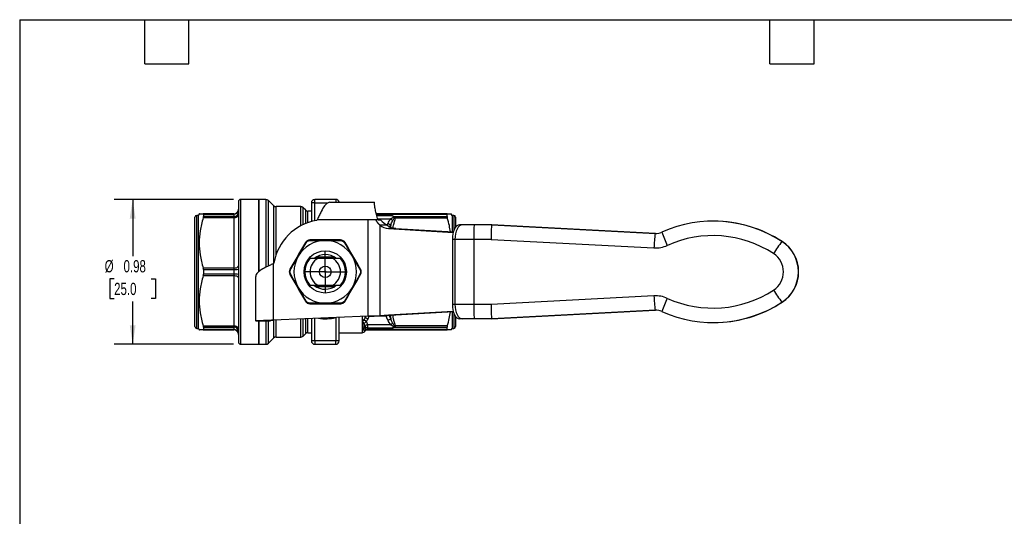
# Model space of a CAD drawing. Header units: inches. Extents: x 0.2 to 10.8, y 0.2 to 8.2.
# Tile 9 of 15: x 0.2 to 6.9, y 4.9 to 8.2. Entities that reach past the tile are written whole.
import ezdxf

# ---------------------------------------------------------------- set-up
doc = ezdxf.new("R2010")
doc.units = ezdxf.units.IN
doc.header["$MEASUREMENT"] = 0
doc.linetypes.add('SLD-Center', pattern=[0.75, 0.6, -0.05, 0.05, -0.05])
doc.linetypes.add('SLD-Solid', pattern=[0])
doc.layers.add('CENTER', color=40, linetype='SLD-Center')
doc.layers.add('DIMENSIONS', color=140, linetype='SLD-Solid', lineweight=25)
doc.layers.add('TEXT', color=140, linetype='SLD-Solid', lineweight=25)
doc.styles.add('SLDTEXTSTYLE0', font='TXT', dxfattribs={"width": 0.7})
doc.dimstyles.new('SLDDIMSTYLE2', dxfattribs={"dimtxt": 0.084961, "dimasz": 0.13, "dimexe": 0, "dimexo": 0.0625, "dimgap": 0.02124, "dimtad": 0, "dimtih": 1, "dimtoh": 1, "dimrnd": 1e-09, "dimdsep": 46, "dimtxsty": 'SLDTEXTSTYLE0', "dimsah": 1, "dimcen": 0.09, "dimadec": 0, "dimazin": 2, "dimtfac": 1, "dimtofl": 0, "dimtmove": 0, "dimatfit": 3, "dimfxl": 0, "dimfrac": 2, "dimtolj": 1, "dimtzin": 12, "dimarcsym": 0})

# ---------------------------------------------------------------- blocks, each defined once
blk = doc.blocks.new('_D_7')
at = {"layer": 'DIMENSIONS'}
for p, q in [((1.7024, 7.0291), (0.8931, 7.0291)), ((1.0181, 7.0291), (1.0181, 6.6445)), ((0.8919, 6.4905), (0.8634, 6.4905)), ((0.8634, 6.4905), (0.8634, 6.3555)), ((1.1444, 6.4905), (1.1729, 6.4905)), ((1.1729, 6.4905), (1.1729, 6.3555)), ((0.8634, 6.3555), (0.8919, 6.3555)), ((1.0181, 6.0448), (1.0181, 6.3364)), ((1.1729, 6.3555), (1.1444, 6.3555)), ((1.7024, 6.0448), (0.8931, 6.0448))]:
    blk.add_line(p, q, dxfattribs=at)
for points in [[(1.0181, 7.0291), (0.9981, 6.8991), (1.0381, 6.8991)], [(1.0181, 6.0448), (1.0381, 6.1748), (0.9981, 6.1748)]]:
    blk.add_solid(points, dxfattribs=at)
at = {"layer": 'DIMENSIONS', "char_height": 0.08333, "attachment_point": 1, "style": 'SLDTEXTSTYLE0'}
for s, insert in [('%%c', (0.8278, 6.6169)), ('0.98', (0.956, 6.6169)), ('25.0', (0.8919, 6.4629))]:
    blk.add_mtext(s, dxfattribs=dict(at, insert=insert))
blk = doc.blocks.new('SW_CENTERMARKSYMBOL_1')
at = {"layer": 'CENTER', "color": 0}
for p, q in [((0, 0.1), (0, 0.1394)), ((0, 0), (0, 0.1)), ((-0.1, 0), (-0.1394, 0)), ((0, 0), (-0.1, 0)), ((0, 0), (0, -0.1)), ((0, 0), (0.1, 0)), ((0.1, 0), (0.1394, 0)), ((0, -0.1), (0, -0.1394))]:
    blk.add_line(p, q, dxfattribs=at)

msp = doc.modelspace()

# ---------------------------------------------------------------- linework, layer by layer
for p, q in [((1.8745, 7.0291), (1.7524, 7.0291)), ((1.7524, 6.0448), (1.7524, 7.0291)), ((1.9237, 7.0291), (1.8745, 7.0291)), ((1.8745, 7.0291), (1.8745, 6.5376)), ((1.8745, 6.537), (1.8745, 7.0291)), ((1.9237, 7.0291), (1.9237, 6.5682)), ((2.2564, 7.0055), (2.2564, 7.0291)), ((2.3981, 7.0291), (2.2564, 7.0291)), ((2.3981, 7.0291), (2.3981, 7.0094)), ((1.7367, 7.0133), (1.7367, 6.0606)), ((1.9758, 6.9868), (1.9405, 7.0222)), ((1.9405, 6.5767), (1.9405, 7.0222)), ((1.9758, 6.9868), (1.9758, 6.5943)), ((2.16, 6.9799), (1.9925, 6.9799)), ((1.9925, 6.6532), (1.9925, 6.9799)), ((2.16, 6.8493), (2.16, 6.9799)), ((2.1924, 6.9573), (2.1767, 6.9729)), ((2.1767, 6.8577), (2.1767, 6.9729)), ((2.2327, 7.0055), (2.2327, 6.8785)), ((2.2564, 7.0055), (2.2327, 7.0055)), ((2.2564, 6.8841), (2.2564, 7.0055)), ((2.2564, 7.0055), (2.3454, 7.0055)), ((2.3578, 7.0094), (2.6619, 7.0094)), ((2.6619, 7.0033), (2.6619, 7.0094)), ((1.4414, 6.537), (1.4414, 6.909)), ((1.465, 6.9208), (1.4532, 6.9208)), ((1.4532, 6.537), (1.4532, 6.9208)), ((1.4707, 6.9307), (1.465, 6.9208)), ((1.465, 6.537), (1.465, 6.9208)), ((1.7052, 6.9307), (1.4979, 6.9307)), ((1.4979, 6.9053), (1.7052, 6.9053)), ((1.4991, 6.9284), (1.4991, 6.9122)), ((1.4991, 6.9284), (1.7052, 6.9284)), ((1.7052, 6.9122), (1.4991, 6.9122)), ((1.7052, 6.9307), (1.7052, 6.9284)), ((1.7052, 6.9284), (1.7052, 6.9122)), ((1.7052, 6.9122), (1.7052, 6.9053)), ((1.7052, 6.9053), (1.7052, 6.5623)), ((2.1924, 6.9573), (2.1924, 6.8646)), ((2.2327, 6.9503), (2.2091, 6.9503)), ((2.2091, 6.871), (2.2091, 6.9503)), ((3.1569, 6.9307), (2.6743, 6.9307)), ((2.675, 6.9279), (3.1553, 6.9279)), ((2.7844, 6.9167), (2.6782, 6.9167)), ((2.6847, 6.8964), (2.7713, 6.8964)), ((2.7965, 6.9127), (3.1553, 6.9127)), ((2.8054, 6.9045), (3.1569, 6.9045)), ((3.1553, 6.9127), (3.1553, 6.9279)), ((3.1894, 6.9208), (3.1836, 6.9309)), ((3.2013, 6.9208), (3.1894, 6.9208)), ((3.1894, 6.9208), (3.1894, 6.8087)), ((3.2013, 6.9208), (3.2013, 6.8166)), ((3.2131, 6.909), (3.2131, 6.8393)), ((2.2682, 6.8863), (2.2725, 6.8913)), ((2.6199, 6.8913), (2.2725, 6.8913)), ((2.6199, 6.2349), (2.6199, 6.8913)), ((2.6712, 6.8913), (2.6199, 6.8913)), ((2.6712, 6.8913), (2.6741, 6.8913)), ((2.6865, 6.8913), (2.6741, 6.8913)), ((2.6865, 6.8913), (2.7032, 6.8913)), ((2.6987, 6.854), (2.6987, 6.239)), ((2.7479, 6.854), (2.6987, 6.854)), ((2.7517, 6.8654), (2.7467, 6.854)), ((2.757, 6.8322), (3.1976, 6.8052)), ((2.8062, 6.8322), (2.757, 6.8322)), ((2.7669, 6.8442), (2.7722, 6.8562)), ((2.7722, 6.8562), (2.7696, 6.8428)), ((2.8062, 6.8322), (3.1985, 6.8081)), ((3.2578, 6.8565), (3.2408, 6.8565)), ((3.2605, 6.8565), (3.2408, 6.8565)), ((3.3402, 6.8565), (3.2578, 6.8565)), ((3.2775, 6.8565), (3.2605, 6.8565)), ((3.3416, 6.8565), (3.2775, 6.8565)), ((3.4583, 6.8565), (3.3402, 6.8565)), ((3.4597, 6.8565), (3.3416, 6.8565)), ((4.5704, 6.7982), (3.4583, 6.8565)), ((3.4597, 6.8565), (3.4583, 6.8565)), ((3.4597, 6.8565), (4.5718, 6.7982)), ((4.967, 6.8814), (4.9656, 6.8814)), ((4.5718, 6.7982), (4.5704, 6.7982)), ((4.5718, 6.7982), (4.5769, 6.798)), ((3.2086, 6.7579), (3.1916, 6.7579)), ((3.1916, 6.7579), (3.1916, 6.316)), ((3.3368, 6.7579), (3.2086, 6.7579)), ((3.2086, 6.7579), (3.2086, 6.316)), ((3.3368, 6.7579), (3.3368, 6.316)), ((3.4548, 6.7579), (3.3368, 6.7579)), ((3.4548, 6.7579), (4.5618, 6.6999)), ((5.433, 6.7433), (5.4316, 6.7433)), ((2.3901, 6.637), (2.2644, 6.637)), ((2.2666, 6.6383), (2.3878, 6.6383)), ((2.3778, 6.6275), (2.2767, 6.6275)), ((1.7052, 6.5623), (1.4979, 6.5623)), ((1.7052, 6.5623), (1.7052, 6.5531)), ((1.9729, 6.5917), (1.9779, 6.596)), ((1.9729, 6.5917), (1.9729, 6.2093)), ((1.4414, 6.1649), (1.4414, 6.537)), ((1.4532, 6.1531), (1.4532, 6.537)), ((1.465, 6.1531), (1.465, 6.537)), ((1.4979, 6.5116), (1.7052, 6.5116)), ((1.4991, 6.5531), (1.4991, 6.5208)), ((1.4991, 6.5531), (1.7052, 6.5531)), ((1.7052, 6.5208), (1.4991, 6.5208)), ((1.7052, 6.5531), (1.7052, 6.5208)), ((1.7052, 6.5208), (1.7052, 6.5116)), ((1.7052, 6.5116), (1.7052, 6.1686)), ((1.8548, 6.2054), (1.8548, 6.5064)), ((2.2644, 6.437), (2.3901, 6.437)), ((2.3878, 6.4356), (2.2666, 6.4356)), ((2.2767, 6.4464), (2.3778, 6.4464)), ((4.5618, 6.374), (3.4548, 6.316)), ((3.2086, 6.316), (3.1916, 6.316)), ((3.3368, 6.316), (3.2086, 6.316)), ((3.4548, 6.316), (3.3368, 6.316)), ((5.433, 6.3306), (5.4316, 6.3306)), ((2.6199, 6.2349), (1.9729, 6.2093)), ((2.3981, 6.226), (2.3981, 6.0684)), ((2.4217, 6.0684), (2.4217, 6.227)), ((2.5774, 6.2332), (2.5774, 6.1236)), ((2.6009, 6.2341), (2.5978, 6.2272)), ((2.5978, 6.2272), (2.5978, 6.234)), ((2.6183, 6.2181), (2.6257, 6.235)), ((2.757, 6.2417), (2.6987, 6.239)), ((2.6987, 6.239), (2.7479, 6.239)), ((2.8062, 6.2417), (2.7479, 6.239)), ((3.1976, 6.2687), (2.757, 6.2417)), ((2.8062, 6.2417), (2.757, 6.2417)), ((2.7722, 6.2177), (2.7626, 6.2397)), ((2.7679, 6.2399), (2.7722, 6.2177)), ((3.1985, 6.2658), (2.8062, 6.2417)), ((3.1894, 6.2652), (3.1894, 6.1531)), ((3.2013, 6.2574), (3.2013, 6.1531)), ((3.2131, 6.2346), (3.2131, 6.1649)), ((3.4583, 6.2174), (4.5704, 6.2757)), ((4.5718, 6.2757), (3.4597, 6.2174)), ((4.5704, 6.2757), (4.5718, 6.2757)), ((4.5769, 6.2759), (4.5718, 6.2757)), ((1.7052, 6.1686), (1.4979, 6.1686)), ((1.4991, 6.1617), (1.4991, 6.1455)), ((1.4991, 6.1617), (1.7052, 6.1617)), ((1.7052, 6.1686), (1.7052, 6.1617)), ((1.7052, 6.1617), (1.7052, 6.1455)), ((1.9532, 6.2054), (1.8548, 6.2054)), ((1.8548, 6.2054), (1.8548, 6.2023)), ((1.9532, 6.2023), (1.8548, 6.2023)), ((1.8745, 6.2023), (1.8745, 6.0448)), ((1.8745, 6.0448), (1.8745, 6.2023)), ((1.9237, 6.2023), (1.9237, 6.0448)), ((1.9405, 6.0517), (1.9405, 6.2023)), ((1.9532, 6.2054), (1.9532, 6.2023)), ((1.9758, 6.2094), (1.9758, 6.0871)), ((1.9925, 6.094), (1.9925, 6.2101)), ((2.16, 6.094), (2.16, 6.2167)), ((2.1767, 6.101), (2.1767, 6.2174)), ((2.1924, 6.218), (2.1924, 6.1166)), ((2.2091, 6.1236), (2.2091, 6.2186)), ((2.2327, 6.2196), (2.2327, 6.0684)), ((2.2564, 6.0684), (2.2564, 6.2205)), ((2.5795, 6.2071), (2.5795, 6.1445)), ((2.5922, 6.1742), (2.5922, 6.1635)), ((2.7713, 6.1775), (2.6155, 6.1775)), ((2.6155, 6.1573), (2.6155, 6.1775)), ((2.7965, 6.1612), (3.1553, 6.1612)), ((3.1569, 6.1694), (2.8054, 6.1694)), ((3.1553, 6.146), (3.1553, 6.1612)), ((3.2578, 6.2174), (3.2408, 6.2174)), ((3.3402, 6.2174), (3.2578, 6.2174)), ((3.4583, 6.2174), (3.3402, 6.2174)), ((3.4597, 6.2174), (3.4583, 6.2174)), ((4.9656, 6.1925), (4.967, 6.1925)), ((1.4532, 6.1531), (1.465, 6.1531)), ((1.465, 6.1531), (1.4707, 6.1433)), ((1.4979, 6.1433), (1.7052, 6.1433)), ((1.7052, 6.1455), (1.4991, 6.1455)), ((1.7052, 6.1455), (1.7052, 6.1433)), ((1.9925, 6.094), (2.16, 6.094)), ((2.1767, 6.101), (2.1924, 6.1166)), ((2.2091, 6.1236), (2.2327, 6.1236)), ((2.4217, 6.1236), (2.5774, 6.1236)), ((2.5978, 6.1354), (2.6003, 6.1397)), ((2.5978, 6.1354), (2.5978, 6.1393)), ((2.6155, 6.1573), (2.7844, 6.1573)), ((2.6155, 6.146), (2.6155, 6.1573)), ((3.1553, 6.146), (2.6155, 6.146)), ((2.6155, 6.1433), (2.6155, 6.146)), ((2.6155, 6.1433), (3.1569, 6.1433)), ((3.1838, 6.1433), (3.1894, 6.1531)), ((3.1894, 6.1531), (3.2013, 6.1531)), ((1.7524, 6.0448), (1.8745, 6.0448)), ((1.8745, 6.0448), (1.9237, 6.0448)), ((1.9405, 6.0517), (1.9758, 6.0871)), ((2.2564, 6.0684), (2.2327, 6.0684)), ((2.3981, 6.0684), (2.2564, 6.0684)), ((2.2564, 6.0684), (2.2564, 6.0448)), ((2.2564, 6.0448), (2.3981, 6.0448)), ((2.4217, 6.0684), (2.3981, 6.0684)), ((2.3981, 6.0448), (2.3981, 6.0684))]:
    msp.add_line(p, q)
at = {"flags": 128}
for points in [[(1.7052, 6.9053), (1.7113, 6.9056), (1.7172, 6.9065), (1.7227, 6.908), (1.7275, 6.91), (1.7314, 6.9123), (1.7343, 6.9151), (1.7361, 6.918), (1.7367, 6.9211)], [(1.7052, 6.5623), (1.7113, 6.5626), (1.7172, 6.5635), (1.7227, 6.5649), (1.7275, 6.5669), (1.7314, 6.5693), (1.7343, 6.572), (1.7361, 6.5749), (1.7367, 6.578)], [(1.7052, 6.5116), (1.7113, 6.5113), (1.7172, 6.5104), (1.7227, 6.509), (1.7275, 6.507), (1.7314, 6.5046), (1.7343, 6.5019), (1.7361, 6.499), (1.7367, 6.4959)], [(3.1916, 6.316), (3.1925, 6.2968), (3.1953, 6.2783), (3.1999, 6.2613), (3.206, 6.2463), (3.2134, 6.2341), (3.222, 6.225), (3.2312, 6.2193), (3.2408, 6.2174)], [(3.2086, 6.316), (3.2096, 6.2968), (3.2124, 6.2783), (3.2169, 6.2613), (3.223, 6.2463), (3.2305, 6.2341), (3.239, 6.225), (3.2482, 6.2193), (3.2578, 6.2174)], [(1.7367, 6.1528), (1.7361, 6.1559), (1.7343, 6.1588), (1.7314, 6.1616), (1.7275, 6.164), (1.7227, 6.1659), (1.7172, 6.1674), (1.7113, 6.1683), (1.7052, 6.1686)]]:
    msp.add_lwpolyline(points, dxfattribs=at)
for radius in [0.1437, 0.0394, 0.00511]:
    msp.add_circle((2.3272, 6.537), radius)
for centre, radius, start, end in [((1.7524, 7.0133), 0.0157, 90, 180), ((1.9237, 7.0055), 0.0236, 45, 90), ((2.2564, 7.0055), 0.0236, 90, 180), ((2.3981, 7.0055), 0.0236, 9.59407, 90), ((1.7052, 6.9622), 0.0315, 270, 0), ((1.9925, 7.0035), 0.0236, 225, 270), ((2.16, 6.9562), 0.0236, 45, 90), ((1.4532, 6.909), 0.0118, 90, 180), ((1.7069, 6.9582), 0.0298, 266.68602, 356.24939), ((1.7074, 6.9415), 0.0294, 265.66256, 354.87816), ((2.2091, 6.974), 0.0236, 225, 270), ((3.2013, 6.909), 0.0118, 0, 90), ((2.3272, 6.537), 0.3543, 99.59407, 170.40593), ((2.7643, 6.9408), 0.1088, 232.92558, 266.14389), ((2.8135, 6.9408), 0.1088, 232.92558, 266.14389), ((4.9656, 6.0261), 0.8553, 56.98518, 114.14193), ((4.9669, 6.026), 0.8554, 56.98618, 89.99883), ((5.2755, 6.6871), 0.7138, 171.04623, 178.97242), ((4.5756, 6.8963), 0.0983, 266.99861, 294.14236), ((5.3129, 7.0396), 0.7351, 198.47887, 206.04996), ((4.9622, 6.026), 0.757, 56.98532, 114.14179), ((2.3272, 6.537), 0.2126, 89.99998, 150.00002), ((2.3272, 6.537), 0.2126, 30.00002, 89.99998), ((4.5721, 6.8962), 0.1966, 266.99861, 294.14236), ((6.1448, 6.1899), 0.9026, 142.18851, 148.55955), ((5.2975, 6.537), 0.2461, 303.02242, 56.97742), ((5.2989, 6.537), 0.2461, 303.02242, 56.97742), ((2.3272, 6.537), 0.2126, 150.00002, 210.00002), ((2.3272, 6.537), 0.1378, 138.91767, 221.08233), ((2.3272, 6.537), 0.1037, 119.16675, 240.83325), ((2.3272, 6.537), 0.1181, 50.35259, 129.23261), ((2.3272, 6.537), 0.1037, 299.16675, 60.83325), ((2.3272, 6.537), 0.1378, 318.91767, 41.08233), ((2.3272, 6.537), 0.2126, 330.00002, 30.00002), ((5.2941, 6.537), 0.1477, 303.02232, 56.97752), ((1.7131, 6.7694), 0.2164, 267.918, 276.26826), ((1.7131, 6.3045), 0.2164, 83.73174, 92.082), ((2.3272, 6.537), 0.2126, 210.00002, 269.99998), ((2.3272, 6.537), 0.1181, 230.85756, 309.43226), ((2.3272, 6.537), 0.2126, 269.99998, 330.00002), ((4.5721, 6.1777), 0.1966, 65.85748, 93.00123), ((5.2755, 6.3868), 0.7138, 181.02741, 188.95361), ((4.9622, 7.0479), 0.757, 245.85788, 303.01468), ((6.1448, 6.884), 0.9026, 211.44029, 217.81133), ((4.0477, 6.2914), 0.7113, 178.02081, 185.97111), ((5.3129, 6.0343), 0.7351, 153.94988, 161.52096), ((4.9656, 7.0478), 0.8553, 245.85791, 303.01465), ((4.9669, 7.0479), 0.8554, 270.00117, 303.01366), ((2.3272, 6.537), 0.3189, 261.60522, 282.83959), ((4.5756, 6.1776), 0.0983, 65.85748, 93.00123), ((1.4532, 6.1649), 0.0118, 180, 270), ((1.7074, 6.1324), 0.0294, 5.12184, 94.33744), ((2.6143, 6.1801), 0.0228, 194.84421, 273.0832), ((2.6145, 6.1689), 0.0229, 193.7731, 272.55824), ((3.2013, 6.1649), 0.0118, 270, 0), ((1.7069, 6.1158), 0.0298, 3.75061, 93.31398), ((1.7052, 6.1118), 0.0315, 0, 90), ((1.9925, 6.0704), 0.0236, 90, 135), ((2.16, 6.1177), 0.0236, 270, 315), ((2.2091, 6.0999), 0.0236, 90, 135), ((2.5774, 6.1472), 0.0236, 270, 330), ((1.7524, 6.0606), 0.0157, 180, 270), ((1.9237, 6.0684), 0.0236, 270, 315), ((2.2564, 6.0684), 0.0236, 180, 270), ((2.3981, 6.0684), 0.0236, 270, 0)]:
    msp.add_arc(centre, radius, start, end)
for centre, ratio, start_param, end_param in [((3.2408, 6.7579), 0.499315, 0, 1.570796), ((3.2578, 6.7579), 0.499315, 0, 1.570796), ((3.3402, 6.7579), 0.034852, 0, 1.570796), ((3.4583, 6.7579), 0.034852, 0, 1.570796), ((3.4583, 6.316), 0.034852, 1.570796, 3.141593)]:
    msp.add_ellipse(centre, major_axis=(0, 0.0986), ratio=ratio, start_param=start_param, end_param=end_param)
for points, knots in [([(2.3578, 7.0094), (2.3539, 7.0094), (2.3501, 7.0085), (2.3384, 7.0031), (2.3307, 6.996), (2.3151, 6.9756), (2.3074, 6.9627), (2.2951, 6.9392), (2.2905, 6.93), (2.2815, 6.9109), (2.277, 6.9011), (2.2725, 6.8913)], [0, 0, 0, 0, 0.0708839, 0.0708839, 0.2129957, 0.2129957, 0.3551004, 0.3551004, 0.4376017, 0.4376017, 0.5201035, 0.5201035, 0.5201035, 0.5201035]), ([(2.6865, 6.8913), (2.6821, 6.9031), (2.6785, 6.9149), (2.6738, 6.9323), (2.6724, 6.938), (2.6699, 6.949), (2.6688, 6.9542), (2.6668, 6.9643), (2.6659, 6.9692), (2.6644, 6.978), (2.6638, 6.9821), (2.6629, 6.9896), (2.6625, 6.993), (2.662, 6.9988), (2.6619, 7.0012), (2.6619, 7.0033)], [0, 0, 0, 0, 0.25, 0.25, 0.375, 0.375, 0.5, 0.5, 0.625, 0.625, 0.75, 0.75, 0.875, 0.875, 1, 1, 1, 1]), ([(1.4979, 6.9053), (1.4883, 6.8733), (1.4816, 6.844), (1.4728, 6.7878), (1.4707, 6.7608), (1.4707, 6.7068), (1.4728, 6.6799), (1.4816, 6.6236), (1.4883, 6.5943), (1.4979, 6.5623)], [0, 0, 0, 0, 0.25, 0.25, 0.5, 0.5, 0.75, 0.75, 1, 1, 1, 1]), ([(1.4712, 6.9307), (1.4711, 6.9307), (1.4707, 6.9307), (1.4747, 6.9307), (1.4833, 6.9307), (1.4929, 6.9307), (1.4979, 6.9307)], [0, 0, 0, 0, 0.111979, 0.389924, 0.682089, 1, 1, 1, 1]), ([(2.7844, 6.9167), (2.7854, 6.916), (2.7869, 6.915), (2.7887, 6.9131), (2.7898, 6.9111), (2.7894, 6.9084), (2.7864, 6.9054), (2.7817, 6.9023), (2.7765, 6.8994), (2.773, 6.8974), (2.7713, 6.8964)], [-0.1404674, -0.1404674, -0.1404674, -0.1404674, -0.1204006, -0.1103673, -0.0953172, -0.0802671, -0.0602003, -0.0401335, -0.0200668, 0, 0, 0, 0]), ([(2.7844, 6.9167), (2.7856, 6.9163), (2.7879, 6.9157), (2.7911, 6.9148), (2.794, 6.9138), (2.7957, 6.9131), (2.7965, 6.9127)], [0, 0, 0, 0, 0.301109, 0.530184, 0.778984, 1, 1, 1, 1]), ([(2.7852, 6.8841), (2.7863, 6.8859), (2.7886, 6.8896), (2.792, 6.8954), (2.7952, 6.9014), (2.7975, 6.907), (2.7982, 6.9104), (2.7984, 6.9115)], [-0.09133607, -0.09133607, -0.09133607, -0.09133607, -0.0712693, -0.05120253, -0.03113575, -0.01106898, 0, 0, 0, 0]), ([(2.788, 6.8356), (2.7892, 6.8421), (2.7934, 6.8654), (2.8004, 6.8881), (2.8054, 6.9045)], [0, 0, 0, 0, 0.279761, 1, 1, 1, 1]), ([(2.7965, 6.9127), (2.7969, 6.9125), (2.7976, 6.9122), (2.7981, 6.9117), (2.7984, 6.9115)], [0, 0, 0, 0, 0.507576, 1, 1, 1, 1]), ([(3.1569, 6.9307), (3.1567, 6.9306), (3.1562, 6.9306), (3.1558, 6.9301), (3.1555, 6.9295), (3.1554, 6.9287), (3.1554, 6.9282), (3.1553, 6.9279)], [0, 0, 0, 0, 0.225476, 0.448802, 0.67292, 0.837836, 1, 1, 1, 1]), ([(3.1553, 6.9127), (3.1554, 6.9122), (3.1554, 6.9111), (3.1557, 6.9091), (3.1562, 6.9069), (3.1566, 6.9053), (3.1569, 6.9045)], [0, 0, 0, 0, 0.249002, 0.49583, 0.744763, 1, 1, 1, 1]), ([(3.1569, 6.9307), (3.1616, 6.9307), (3.1707, 6.9307), (3.1792, 6.9307), (3.1835, 6.9307), (3.1833, 6.9307), (3.1833, 6.9307)], [0, 0, 0, 0, 0.303894, 0.584042, 0.850474, 1, 1, 1, 1]), ([(3.1779, 6.8094), (3.1758, 6.8233), (3.1708, 6.8553), (3.1619, 6.8867), (3.1569, 6.9045)], [0, 0, 0, 0, 0.433702, 1, 1, 1, 1]), ([(2.6987, 6.854), (2.6983, 6.8543), (2.6976, 6.855), (2.6966, 6.856), (2.6955, 6.8571), (2.6945, 6.8582), (2.6934, 6.8593), (2.6924, 6.8604), (2.6914, 6.8615), (2.6903, 6.8627), (2.6893, 6.8639), (2.6883, 6.8651), (2.6873, 6.8663), (2.6863, 6.8675), (2.6854, 6.8688), (2.6844, 6.8701), (2.6834, 6.8714), (2.6825, 6.8727), (2.6815, 6.874), (2.6806, 6.8754), (2.6797, 6.8767), (2.6788, 6.8781), (2.6779, 6.8795), (2.677, 6.8809), (2.6761, 6.8824), (2.6753, 6.8838), (2.6744, 6.8853), (2.6736, 6.8867), (2.6728, 6.8882), (2.672, 6.8897), (2.6714, 6.8908), (2.6712, 6.8913)], [0, 0, 0, 0, 0.008495, 0.0169498, 0.0253634, 0.0337347, 0.0420628, 0.0503467, 0.0585855, 0.0667782, 0.0749238, 0.0830215, 0.0910703, 0.0990693, 0.1070176, 0.1149143, 0.1227587, 0.1305497, 0.1382867, 0.1459689, 0.1535953, 0.1611653, 0.1686781, 0.176133, 0.1835293, 0.1908664, 0.1981435, 0.20536, 0.2125154, 0.2196092, 0.2266407, 0.2266407, 0.2266407, 0.2266407]), ([(2.7722, 6.8562), (2.7722, 6.8562), (2.7722, 6.8562), (2.7722, 6.8562), (2.7708, 6.8568), (2.7652, 6.8593), (2.7562, 6.8634), (2.7517, 6.8654)], [-0.000035, -0.000035, -0.000035, -0.000035, 0, 0, 0, 0.5, 1, 1, 1, 1]), ([(2.192, 6.7358), (2.1749, 6.7062), (2.1573, 6.6757), (2.1221, 6.6147), (2.1045, 6.5842), (2.0874, 6.5547)], [0, 0, 0, 0, 0.5, 0.5, 1, 1, 1, 1]), ([(2.1966, 6.7351), (2.1953, 6.7357), (2.1931, 6.7363), (2.1921, 6.736), (2.192, 6.7358)], [0, 0, 0, 0, 0.571429, 1, 1, 1, 1]), ([(2.2209, 6.7491), (2.2211, 6.7506), (2.2216, 6.7528), (2.2224, 6.7535), (2.2227, 6.7535)], [0, 0, 0, 0, 0.571429, 1, 1, 1, 1]), ([(2.4318, 6.7535), (2.3977, 6.7535), (2.3625, 6.7535), (2.292, 6.7535), (2.2568, 6.7535), (2.2227, 6.7535)], [0, 0, 0, 0, 0.5, 0.5, 1, 1, 1, 1]), ([(2.3272, 6.7496), (2.3324, 6.7496), (2.3683, 6.7495), (2.4039, 6.7493), (2.4336, 6.7491)], [0.2684801, 0.2684801, 0.2684801, 0.2684801, 0.3069427, 0.5371497, 0.5371497, 0.5371497, 0.5371497]), ([(2.4336, 6.7491), (2.4334, 6.7506), (2.4328, 6.7528), (2.4321, 6.7535), (2.4318, 6.7535)], [0, 0, 0, 0, 0.571429, 1, 1, 1, 1]), ([(2.4578, 6.7351), (2.4592, 6.7357), (2.4614, 6.7363), (2.4623, 6.736), (2.4625, 6.7358)], [0, 0, 0, 0, 0.571429, 1, 1, 1, 1]), ([(2.4578, 6.7351), (2.4728, 6.7096), (2.4908, 6.6787), (2.5088, 6.6477), (2.5113, 6.6433)], [0, 0, 0, 0, 0.2301899, 0.2684618, 0.2684618, 0.2684618, 0.2684618]), ([(2.567, 6.5547), (2.55, 6.5842), (2.5324, 6.6147), (2.4972, 6.6757), (2.4795, 6.7062), (2.4625, 6.7358)], [0, 0, 0, 0, 0.5, 0.5, 1, 1, 1, 1]), ([(2.0903, 6.551), (2.105, 6.5767), (2.1226, 6.6077), (2.1406, 6.6388), (2.1431, 6.6432)], [0, 0, 0, 0, 0.230207, 0.2684968, 0.2684968, 0.2684968, 0.2684968]), ([(2.2767, 6.6275), (2.2689, 6.6275), (2.2607, 6.6275), (2.2432, 6.6275), (2.2338, 6.6275), (2.2234, 6.6275)], [0, 0, 0, 0, 0.5, 0.5, 1, 1, 1, 1]), ([(2.4311, 6.6275), (2.4207, 6.6275), (2.4113, 6.6275), (2.3938, 6.6275), (2.3856, 6.6275), (2.3778, 6.6275)], [0, 0, 0, 0, 0.5, 0.5, 1, 1, 1, 1]), ([(1.9729, 6.5917), (1.9645, 6.5878), (1.956, 6.584), (1.9312, 6.5723), (1.9156, 6.5646), (1.8885, 6.549), (1.8773, 6.5413), (1.8645, 6.529), (1.8609, 6.5244), (1.856, 6.5154), (1.8548, 6.5109), (1.8548, 6.5064)], [0, 0, 0, 0, 0.0708839, 0.0708839, 0.2129957, 0.2129957, 0.3551004, 0.3551004, 0.4376017, 0.4376017, 0.5201035, 0.5201035, 0.5201035, 0.5201035]), ([(1.4979, 6.5116), (1.4883, 6.4796), (1.4816, 6.4503), (1.4728, 6.3941), (1.4707, 6.3671), (1.4707, 6.3131), (1.4728, 6.2862), (1.4816, 6.2299), (1.4883, 6.2006), (1.4979, 6.1686)], [0, 0, 0, 0, 0.25, 0.25, 0.5, 0.5, 0.75, 0.75, 1, 1, 1, 1]), ([(2.0903, 6.551), (2.0891, 6.5519), (2.0875, 6.5534), (2.0873, 6.5544), (2.0874, 6.5547)], [0, 0, 0, 0, 0.571429, 1, 1, 1, 1]), ([(2.0903, 6.5229), (2.0891, 6.522), (2.0875, 6.5205), (2.0873, 6.5195), (2.0874, 6.5192)], [0, 0, 0, 0, 0.571429, 1, 1, 1, 1]), ([(2.0874, 6.5192), (2.1045, 6.4897), (2.1221, 6.4592), (2.1573, 6.3982), (2.1749, 6.3677), (2.192, 6.3381)], [0, 0, 0, 0, 0.5, 0.5, 1, 1, 1, 1]), ([(2.4625, 6.3381), (2.4795, 6.3677), (2.4972, 6.3982), (2.5324, 6.4592), (2.55, 6.4897), (2.567, 6.5192)], [0, 0, 0, 0, 0.5, 0.5, 1, 1, 1, 1]), ([(2.5642, 6.5229), (2.5495, 6.4972), (2.5318, 6.4662), (2.5139, 6.4351), (2.5113, 6.4307)], [0, 0, 0, 0, 0.230207, 0.2686696, 0.2686696, 0.2686696, 0.2686696]), ([(2.567, 6.5547), (2.5672, 6.5544), (2.567, 6.5534), (2.5653, 6.5519), (2.5642, 6.551)], [0, 0, 0, 0, 0.428571, 1, 1, 1, 1]), ([(2.567, 6.5192), (2.5672, 6.5195), (2.567, 6.5205), (2.5653, 6.522), (2.5642, 6.5229)], [0, 0, 0, 0, 0.428571, 1, 1, 1, 1]), ([(2.1966, 6.3388), (2.1817, 6.3644), (2.1636, 6.3952), (2.1457, 6.4262), (2.1431, 6.4306)], [0, 0, 0, 0, 0.2301883, 0.2684618, 0.2684618, 0.2684618, 0.2684618]), ([(2.2234, 6.4464), (2.2338, 6.4464), (2.2432, 6.4464), (2.2607, 6.4464), (2.2689, 6.4464), (2.2767, 6.4464)], [0, 0, 0, 0, 0.5, 0.5, 1, 1, 1, 1]), ([(2.3778, 6.4464), (2.3856, 6.4464), (2.3938, 6.4464), (2.4113, 6.4464), (2.4207, 6.4464), (2.4311, 6.4464)], [0, 0, 0, 0, 0.5, 0.5, 1, 1, 1, 1]), ([(2.192, 6.3381), (2.1921, 6.3379), (2.1931, 6.3376), (2.1953, 6.3382), (2.1966, 6.3388)], [0, 0, 0, 0, 0.428571, 1, 1, 1, 1]), ([(2.3272, 6.3244), (2.3221, 6.3244), (2.2862, 6.3244), (2.2506, 6.3246), (2.2209, 6.3248)], [0.2686528, 0.2686528, 0.2686528, 0.2686528, 0.3069427, 0.5371497, 0.5371497, 0.5371497, 0.5371497]), ([(2.2227, 6.3204), (2.2224, 6.3204), (2.2216, 6.3211), (2.2211, 6.3233), (2.2209, 6.3248)], [0, 0, 0, 0, 0.428571, 1, 1, 1, 1]), ([(2.2227, 6.3204), (2.2568, 6.3204), (2.292, 6.3204), (2.3625, 6.3204), (2.3977, 6.3204), (2.4318, 6.3204)], [0, 0, 0, 0, 0.5, 0.5, 1, 1, 1, 1]), ([(2.4318, 6.3204), (2.4321, 6.3204), (2.4328, 6.3211), (2.4334, 6.3233), (2.4336, 6.3248)], [0, 0, 0, 0, 0.428571, 1, 1, 1, 1]), ([(2.4625, 6.3381), (2.4623, 6.3379), (2.4614, 6.3376), (2.4592, 6.3382), (2.4578, 6.3388)], [0, 0, 0, 0, 0.428571, 1, 1, 1, 1]), ([(2.6199, 6.2349), (2.6337, 6.2356), (2.6474, 6.2363), (2.674, 6.2376), (2.6868, 6.2383), (2.6987, 6.239)], [0, 0, 0, 0, 0.1050019, 0.1050019, 0.2100038, 0.2100038, 0.2100038, 0.2100038]), ([(2.7479, 6.239), (2.7285, 6.2383), (2.7078, 6.2376), (2.6646, 6.2363), (2.6423, 6.2356), (2.6199, 6.2349)], [0, 0, 0, 0, 0.170494, 0.170494, 0.340988, 0.340988, 0.340988, 0.340988]), ([(2.7384, 6.2387), (2.7392, 6.237), (2.7435, 6.2269), (2.748, 6.2168), (2.7517, 6.2085)], [0, 0, 0, 0, 0.169334, 1, 1, 1, 1]), ([(2.8054, 6.1694), (2.7989, 6.1903), (2.7916, 6.2139), (2.788, 6.238), (2.7876, 6.2408)], [0, 0, 0, 0, 0.884076, 1, 1, 1, 1]), ([(3.1569, 6.1694), (3.1617, 6.1864), (3.1706, 6.2178), (3.1757, 6.2498), (3.1781, 6.2645)], [0, 0, 0, 0, 0.5415516, 1, 1, 1, 1]), ([(1.8548, 6.2054), (1.8548, 6.2057), (1.8578, 6.2061), (1.8695, 6.2067), (1.8781, 6.207), (1.8997, 6.2077), (1.9125, 6.208), (1.934, 6.2085), (1.9416, 6.2087), (1.9571, 6.209), (1.965, 6.2092), (1.9729, 6.2093)], [0, 0, 0, 0, 0.1173073, 0.1173073, 0.2345529, 0.2345529, 0.3517984, 0.3517984, 0.4121738, 0.4121738, 0.47255, 0.47255, 0.47255, 0.47255]), ([(1.9729, 6.2093), (1.9703, 6.209), (1.9678, 6.2087), (1.963, 6.208), (1.9608, 6.2077), (1.9572, 6.207), (1.9557, 6.2067), (1.9537, 6.2061), (1.9532, 6.2057), (1.9532, 6.2054)], [0, 0, 0, 0, 0.01985532, 0.01985532, 0.03970042, 0.03970042, 0.05954552, 0.05954552, 0.07941781, 0.07941781, 0.07941781, 0.07941781]), ([(2.5924, 6.2159), (2.5918, 6.2152), (2.5882, 6.2106), (2.5836, 6.2077), (2.5795, 6.2071)], [0.94430698, 0.94430698, 0.94430698, 0.94430698, 0.95641194, 1.0188842, 1.0188842, 1.0188842, 1.0188842]), ([(2.6058, 6.2), (2.6052, 6.2009), (2.6038, 6.2025), (2.6013, 6.2044), (2.5986, 6.2059), (2.5955, 6.2069), (2.5921, 6.2075), (2.5889, 6.2076), (2.5858, 6.2075), (2.5839, 6.2074), (2.5821, 6.2073), (2.5813, 6.2072), (2.5799, 6.2071), (2.5797, 6.2071), (2.5795, 6.2071)], [-0.0002102, -0.0002102, -0.0002102, -0.0002102, 0.0158248, 0.0318599, 0.0478949, 0.0639299, 0.0799649, 0.0959999, 0.1040174, 0.1080262, 0.1100306, 0.112035, 0.112035, 0.1122451, 0.1122451, 0.1122451, 0.1122451]), ([(2.5795, 6.2071), (2.5795, 6.207), (2.5795, 6.207), (2.5795, 6.2068), (2.5795, 6.2065), (2.5797, 6.2059), (2.5799, 6.2048), (2.5805, 6.2028), (2.5815, 6.2002), (2.5829, 6.1971), (2.5845, 6.1942), (2.586, 6.1914), (2.5875, 6.1887), (2.5885, 6.1869), (2.589, 6.186)], [-0.0002102, -0.0002102, -0.0002102, -0.0002102, 0, 0, 0.0020044, 0.0040088, 0.0080175, 0.016035, 0.03207, 0.0481051, 0.0641401, 0.0801751, 0.0962101, 0.1122451, 0.1122451, 0.1122451, 0.1122451]), ([(2.5922, 6.1635), (2.5919, 6.1599), (2.5905, 6.1541), (2.5872, 6.1482), (2.5842, 6.1454), (2.5817, 6.1444), (2.5802, 6.1444), (2.5795, 6.1445)], [0.0938727, 0.0938727, 0.0938727, 0.0938727, 0.1921972, 0.2577468, 0.2905216, 0.306909, 0.3232965, 0.3232965, 0.3232965, 0.3232965]), ([(2.7517, 6.2085), (2.7562, 6.2105), (2.7607, 6.2126), (2.768, 6.2159), (2.7708, 6.2171), (2.7722, 6.2177)], [0, 0, 0, 0, 0.5, 0.5, 1, 1, 1, 1]), ([(2.7713, 6.1775), (2.773, 6.1765), (2.7765, 6.1745), (2.7817, 6.1716), (2.7864, 6.1685), (2.7894, 6.1655), (2.7898, 6.1628), (2.7887, 6.1608), (2.7869, 6.1589), (2.7854, 6.1579), (2.7844, 6.1573)], [0, 0, 0, 0, 0.0200664, 0.0401328, 0.0601993, 0.0802657, 0.0953155, 0.1103653, 0.1203985, 0.140465, 0.140465, 0.140465, 0.140465]), ([(2.7844, 6.1573), (2.7856, 6.1576), (2.7879, 6.1582), (2.791, 6.1591), (2.7939, 6.16), (2.7956, 6.1608), (2.7965, 6.1612)], [0, 0, 0, 0, 0.289279, 0.530191, 0.762983, 1, 1, 1, 1]), ([(2.7984, 6.1624), (2.7982, 6.1636), (2.7975, 6.1669), (2.7952, 6.1725), (2.792, 6.1786), (2.7886, 6.1843), (2.7863, 6.188), (2.7852, 6.1898)], [0.04913238, 0.04913238, 0.04913238, 0.04913238, 0.06019927, 0.08026569, 0.10033212, 0.12039854, 0.14046496, 0.14046496, 0.14046496, 0.14046496]), ([(3.1569, 6.1694), (3.1567, 6.1687), (3.1562, 6.1672), (3.1558, 6.1652), (3.1555, 6.1636), (3.1554, 6.1622), (3.1554, 6.1615), (3.1553, 6.1612)], [0, 0, 0, 0, 0.225476, 0.448802, 0.67292, 0.837836, 1, 1, 1, 1]), ([(1.4979, 6.1433), (1.4931, 6.1433), (1.4839, 6.1433), (1.4753, 6.1433), (1.471, 6.1433), (1.4711, 6.1433), (1.4712, 6.1433)], [0, 0, 0, 0, 0.304106, 0.584248, 0.850555, 1, 1, 1, 1]), ([(2.5795, 6.1445), (2.5795, 6.1445), (2.5795, 6.1445), (2.5799, 6.1434), (2.5819, 6.1428), (2.5839, 6.1426)], [-0.02794877, -0.02794877, -0.02794877, -0.02794877, -0.02768405, -0.02768405, 0, 0, 0, 0]), ([(2.586, 6.1433), (2.5838, 6.1433), (2.5819, 6.1437), (2.5795, 6.1445), (2.5795, 6.1445), (2.5795, 6.1445)], [-0.02794877, -0.02794877, -0.02794877, -0.02794877, -0.00026473, -0.00026473, 0, 0, 0, 0]), ([(2.586, 6.1433), (2.5856, 6.1433), (2.5849, 6.1431), (2.5842, 6.1428), (2.5839, 6.1426)], [0, 0, 0, 0, 0.571429, 1, 1, 1, 1]), ([(2.5839, 6.1426), (2.5875, 6.1423), (2.5907, 6.1417), (2.5956, 6.1405), (2.597, 6.1397), (2.5978, 6.1393)], [0, 0, 0, 0, 0.0510557, 0.0765836, 0.1786951, 0.1786951, 0.1786951, 0.1786951]), ([(2.586, 6.1433), (2.5872, 6.1433), (2.592, 6.1433), (2.6006, 6.1433), (2.6104, 6.1433), (2.6145, 6.1433), (2.6155, 6.1433)], [0.1163273, 0.1163273, 0.1163273, 0.1163273, 0.1266475, 0.1594223, 0.224972, 0.3232965, 0.3232965, 0.3232965, 0.3232965]), ([(2.6047, 6.1433), (2.6035, 6.1433), (2.6007, 6.1426), (2.5986, 6.1406), (2.5978, 6.1393)], [0, 0, 0, 0, 0.428571, 1, 1, 1, 1]), ([(2.6001, 6.1393), (2.6005, 6.1399), (2.6013, 6.141), (2.6029, 6.1423), (2.6048, 6.1431), (2.6062, 6.1432), (2.6069, 6.1433)], [0, 0, 0, 0, 0.249995, 0.49998, 0.749907, 1, 1, 1, 1]), ([(3.1553, 6.146), (3.1554, 6.1456), (3.1554, 6.1447), (3.1557, 6.1439), (3.1562, 6.1433), (3.1566, 6.1433), (3.1569, 6.1433)], [0, 0, 0, 0, 0.249002, 0.49583, 0.744763, 1, 1, 1, 1]), ([(3.1838, 6.1433), (3.1837, 6.1433), (3.1837, 6.1433), (3.1831, 6.1433), (3.1822, 6.1433), (3.181, 6.1433), (3.1793, 6.1433), (3.1767, 6.1433), (3.1723, 6.1433), (3.1655, 6.1433), (3.1598, 6.1433), (3.1569, 6.1433)], [0, 0, 0, 0, 0.077909, 0.156236, 0.235024, 0.314311, 0.394137, 0.474539, 0.643444, 0.818506, 1, 1, 1, 1])]:
    msp.add_open_spline(points, degree=3, knots=knots)
for points in [[(1.4991, 6.9284), (1.4991, 6.9299), (1.4987, 6.9307), (1.4979, 6.9307)], [(1.4979, 6.9053), (1.4987, 6.9081), (1.4991, 6.9104), (1.4991, 6.9122)], [(2.7713, 6.8964), (2.7632, 6.8872), (2.7568, 6.8765), (2.7517, 6.8654)], [(2.7852, 6.8841), (2.7836, 6.8855), (2.7793, 6.8893), (2.7739, 6.894), (2.7713, 6.8964)], [(2.8017, 6.9085), (2.8005, 6.9096), (2.7995, 6.9106), (2.7984, 6.9115)], [(2.8017, 6.9085), (2.8029, 6.9073), (2.8042, 6.9059), (2.8054, 6.9045)], [(2.7032, 6.8913), (2.7162, 6.8758), (2.7319, 6.8633), (2.7479, 6.854)], [(2.7722, 6.8562), (2.7757, 6.866), (2.7801, 6.8756), (2.7852, 6.8841)], [(2.1431, 6.6433), (2.1611, 6.6743), (2.1791, 6.7053), (2.1966, 6.7351)], [(2.2227, 6.7535), (2.2167, 6.7535), (2.2041, 6.7502), (2.195, 6.741), (2.192, 6.7358)], [(2.1966, 6.7351), (2.199, 6.7392), (2.2063, 6.7465), (2.2162, 6.7491), (2.2209, 6.7491)], [(2.2209, 6.7491), (2.2555, 6.7494), (2.2914, 6.7495), (2.3272, 6.7496)], [(2.4625, 6.7358), (2.4595, 6.741), (2.4504, 6.7502), (2.4378, 6.7535), (2.4318, 6.7535)], [(2.4336, 6.7491), (2.4383, 6.7491), (2.4482, 6.7465), (2.4554, 6.7392), (2.4578, 6.7351)], [(2.5113, 6.6433), (2.5293, 6.6122), (2.5471, 6.581), (2.5642, 6.551)], [(1.4991, 6.5531), (1.4991, 6.5564), (1.4987, 6.5595), (1.4979, 6.5623)], [(1.4979, 6.5116), (1.4987, 6.5144), (1.4991, 6.5175), (1.4991, 6.5208)], [(2.0874, 6.5547), (2.0844, 6.5495), (2.081, 6.537), (2.0844, 6.5244), (2.0874, 6.5192)], [(2.0903, 6.5229), (2.088, 6.5271), (2.0853, 6.537), (2.088, 6.5468), (2.0903, 6.551)], [(2.1431, 6.4307), (2.1252, 6.4617), (2.1074, 6.4929), (2.0903, 6.5229)], [(2.5642, 6.551), (2.5665, 6.5468), (2.5692, 6.537), (2.5665, 6.5271), (2.5642, 6.5229)], [(2.567, 6.5192), (2.57, 6.5244), (2.5735, 6.537), (2.57, 6.5495), (2.567, 6.5547)], [(2.5113, 6.4307), (2.4934, 6.3996), (2.4753, 6.3686), (2.4578, 6.3388)], [(2.192, 6.3381), (2.195, 6.3329), (2.2041, 6.3237), (2.2167, 6.3204), (2.2227, 6.3204)], [(2.2209, 6.3248), (2.2162, 6.3248), (2.2063, 6.3274), (2.199, 6.3347), (2.1966, 6.3388)], [(2.4336, 6.3248), (2.399, 6.3245), (2.3631, 6.3244), (2.3272, 6.3244)], [(2.4318, 6.3204), (2.4378, 6.3204), (2.4504, 6.3237), (2.4595, 6.3329), (2.4625, 6.3381)], [(2.4578, 6.3388), (2.4554, 6.3347), (2.4482, 6.3274), (2.4383, 6.3248), (2.4336, 6.3248)], [(2.5978, 6.2272), (2.5965, 6.2231), (2.5947, 6.2192), (2.5924, 6.2159)], [(2.5978, 6.2272), (2.5993, 6.2266), (2.6049, 6.2241), (2.6138, 6.2201), (2.6183, 6.2181)], [(1.4991, 6.1617), (1.4991, 6.1635), (1.4987, 6.1658), (1.4979, 6.1686)], [(2.589, 6.186), (2.5917, 6.1883), (2.5986, 6.1941), (2.6058, 6.2)], [(2.589, 6.186), (2.5907, 6.1826), (2.5918, 6.1784), (2.5922, 6.1742)], [(2.5922, 6.1742), (2.5927, 6.1743), (2.5981, 6.1751), (2.6097, 6.1767), (2.6155, 6.1775)], [(2.6155, 6.1433), (2.6099, 6.1433), (2.5987, 6.1474), (2.593, 6.1579), (2.5922, 6.1635)], [(2.6058, 6.2), (2.6111, 6.2051), (2.6153, 6.2114), (2.6183, 6.2181)], [(2.6155, 6.1775), (2.6143, 6.1857), (2.611, 6.1937), (2.6058, 6.2)], [(2.7517, 6.2085), (2.7568, 6.1974), (2.7632, 6.1867), (2.7713, 6.1775)], [(2.7713, 6.1775), (2.7739, 6.1799), (2.7793, 6.1846), (2.7836, 6.1884), (2.7852, 6.1898)], [(2.7852, 6.1898), (2.7801, 6.1983), (2.7757, 6.2079), (2.7722, 6.2177)], [(2.7965, 6.1612), (2.7972, 6.1615), (2.7978, 6.1619), (2.7984, 6.1624)], [(2.7984, 6.1624), (2.7995, 6.1633), (2.8005, 6.1643), (2.8017, 6.1654)], [(2.8054, 6.1694), (2.8042, 6.168), (2.8029, 6.1666), (2.8017, 6.1654)], [(1.4979, 6.1433), (1.4987, 6.1433), (1.4991, 6.144), (1.4991, 6.1455)], [(2.5978, 6.1393), (2.5993, 6.1393), (2.6001, 6.1393), (2.6001, 6.1393)]]:
    msp.add_open_spline(points, degree=3)
at = {"layer": 'TEXT'}
for p, q in [((0.25, 8.25), (10.75, 8.25)), ((0.25, 8.25), (0.25, 0.25)), ((1.1, 7.95), (1.1, 8.25)), ((1.4, 7.95), (1.4, 8.25)), ((5.35, 7.95), (5.35, 8.25)), ((5.65, 7.95), (5.65, 8.25)), ((1.1, 7.95), (1.4, 7.95)), ((5.35, 7.95), (5.65, 7.95))]:
    msp.add_line(p, q, dxfattribs=at)

# ---------------------------------------------------------------- block references
at = {"layer": 'CENTER'}
msp.add_blockref('SW_CENTERMARKSYMBOL_1', (2.3272, 6.537), dxfattribs=at)

# ---------------------------------------------------------------- dimensions: what is measured, and where the dimension line sits
at = {"layer": 'DIMENSIONS'}
dim = msp.add_linear_dim(base=(1.0181, 7.0291), p1=(1.7524, 6.0448), p2=(1.7524, 7.0291), angle=90, text='%%c<>', dimstyle='SLDDIMSTYLE2', dxfattribs=at)
dim.commit()
dim.dimension.update_dxf_attribs({"geometry": '_D_7', "text_midpoint": (1.0181, 6.4905), "dimtype": 160})

doc.saveas('drawing.dxf')
